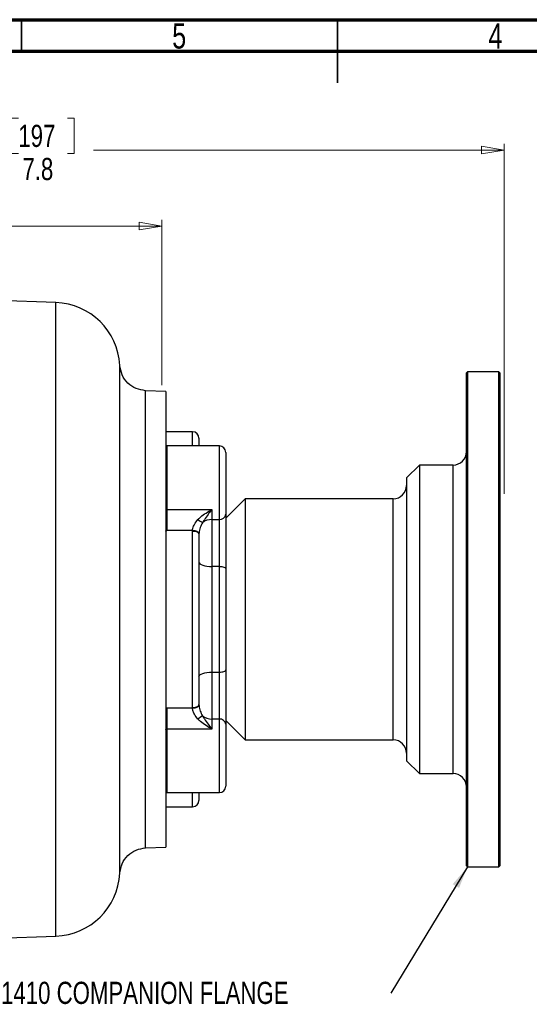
# Model space of a CAD drawing. Header units: inches. Extents: x 0.6 to 16.3, y -0.3 to 11.5.
# Tile 10 of 18: x 6.5 to 9.7, y 5.4 to 11.5. Entities that reach past the tile are written whole.
import ezdxf

# ---------------------------------------------------------------- set-up
doc = ezdxf.new("R2010")
doc.units = ezdxf.units.IN
doc.header["$MEASUREMENT"] = 0
doc.styles.add('SLDTEXTSTYLE0', font='TXT', dxfattribs={"width": 0.75})
doc.dimstyles.new('SLDDIMSTYLE2', dxfattribs={"dimtxt": 0.137795, "dimasz": 0.14, "dimexe": 0, "dimexo": 0.0625, "dimgap": 0.034449, "dimtad": 0, "dimdec": 1, "dimlfac": 1.5, "dimrnd": 1e-09, "dimzin": 12, "dimdsep": 46, "dimtxsty": 'SLDTEXTSTYLE0', "dimblk1": 'CLOSED', "dimblk2": 'CLOSED', "dimsah": 1, "dimcen": 0.09, "dimadec": 0, "dimazin": 3, "dimtfac": 1, "dimtdec": 1, "dimtofl": 0, "dimtmove": 0, "dimatfit": 3, "dimldrblk": 'CLOSED', "dimfxl": 0, "dimfrac": 2, "dimtolj": 1, "dimtzin": 12, "dimarcsym": 0})
doc.dimstyles.new('SLDDIMSTYLE5', dxfattribs={"dimtxt": 0.18, "dimasz": 0.14, "dimexe": 0, "dimexo": 0.0625, "dimgap": 0, "dimtad": 0, "dimtih": 1, "dimtoh": 1, "dimdec": 0, "dimrnd": 1e-09, "dimzin": 0, "dimdsep": 46, "dimtxsty": 'Standard', "dimsah": 1, "dimcen": 0.09, "dimadec": 0, "dimazin": 0, "dimtfac": 0.14, "dimtdec": 0, "dimtofl": 0, "dimtmove": 0, "dimatfit": 3, "dimfxl": 0, "dimfrac": 2, "dimtolj": 1, "dimtzin": 0, "dimarcsym": 0})

# ---------------------------------------------------------------- blocks, each defined once
blk = doc.blocks.new('_Closed')
at = {"color": 0, "linetype": 'ByBlock', "lineweight": -2}
for p, q in [((-1, 0.166667), (0, 0)), ((-1, 0.166667), (-1, -0.166667)), ((0, 0), (-1, -0.166667)), ((0, 0), (-1, 0))]:
    blk.add_line(p, q, dxfattribs=at)
blk = doc.blocks.new('_D_9')
at = {"color": 7, "linetype": 'Continuous', "lineweight": 0}
for p, q in [((6.4772, 10.8832), (6.4352, 10.8832)), ((6.4352, 10.8832), (6.4352, 10.6645)), ((6.7826, 10.8832), (6.8246, 10.8832)), ((6.8246, 10.8832), (6.8246, 10.6645)), ((4.3243, 10.6175), (4.3243, 10.7241)), ((9.5006, 8.5455), (9.5006, 10.7241)), ((4.3243, 10.6848), (6.3143, 10.6848)), ((6.4352, 10.6645), (6.4772, 10.6645)), ((6.8246, 10.6645), (6.7826, 10.6645)), ((9.5006, 10.6848), (6.9455, 10.6848))]:
    blk.add_line(p, q, dxfattribs=at)
at = {"color": 7, "linetype": 'Continuous', "lineweight": 18, "xscale": 0.14, "yscale": 0.14, "rotation": 180.0000000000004}
blk.add_blockref('_Closed', (4.3243, 10.6848), dxfattribs=at)
at = {"color": 7, "linetype": 'Continuous', "lineweight": 18, "xscale": 0.14, "yscale": 0.14}
blk.add_blockref('_Closed', (9.5006, 10.6848), dxfattribs=at)
at = {"color": 7, "linetype": 'Continuous', "lineweight": 18, "char_height": 0.1378, "attachment_point": 1, "style": 'SLDTEXTSTYLE0'}
for s, insert in [('197', (6.4772, 10.8421)), ('7.8', (6.5026, 10.6359))]:
    blk.add_mtext(s, dxfattribs=dict(at, insert=insert))
blk = doc.blocks.new('_D_10')
at = {"color": 7, "linetype": 'Continuous', "lineweight": 0}
for p, q in [((5.804, 10.4108), (5.762, 10.4108)), ((5.762, 10.4108), (5.762, 10.192)), ((6.1094, 10.4108), (6.1514, 10.4108)), ((6.1514, 10.4108), (6.1514, 10.192)), ((7.3696, 9.2228), (7.3696, 10.2517)), ((4.3243, 10.2123), (5.6411, 10.2123)), ((5.762, 10.192), (5.804, 10.192)), ((6.1514, 10.192), (6.1094, 10.192)), ((7.3696, 10.2123), (6.2723, 10.2123))]:
    blk.add_line(p, q, dxfattribs=at)
at = {"color": 7, "linetype": 'Continuous', "lineweight": 18, "xscale": 0.14, "yscale": 0.14}
for p, rotation in [((4.3243, 10.2123), 179.9999999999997), ((7.3696, 10.2123), 359.9999999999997)]:
    blk.add_blockref('_Closed', p, dxfattribs=dict(at, rotation=rotation))
at = {"color": 7, "linetype": 'Continuous', "lineweight": 18, "char_height": 0.1378, "attachment_point": 1, "style": 'SLDTEXTSTYLE0'}
for s, insert in [('116', (5.804, 10.3697)), ('4.6', (5.8294, 10.1635))]:
    blk.add_mtext(s, dxfattribs=dict(at, insert=insert))
blk = doc.blocks.new('SW_NOTE_0_2')
at = {"color": 0, "linetype": 'Continuous', "lineweight": 0, "insert": (-2.4265, 0.0712), "char_height": 0.137795, "attachment_point": 1, "style": 'SLDTEXTSTYLE0'}
blk.add_mtext('1410 COMPANION FLANGE', dxfattribs=at)

msp = doc.modelspace()

# ---------------------------------------------------------------- linework, layer by layer
at = {"color": 7, "linetype": 'Continuous', "lineweight": 70}
for p, q in [((0.5906, 11.4961), (16.3386, 11.4961)), ((0.7874, 11.2992), (16.1417, 11.2992))]:
    msp.add_line(p, q, dxfattribs=at)
at = {"color": 7, "linetype": 'Continuous', "lineweight": 35}
for p, q in [((6.4961, 11.2992), (6.4961, 11.4961)), ((8.4646, 11.4961), (8.4646, 11.1024)), ((8.4646, 11.2992), (8.4646, 11.4961))]:
    msp.add_line(p, q, dxfattribs=at)
at = {"color": 7, "linetype": 'Continuous', "lineweight": 25}
for p, q in [((6.7109, 9.7362), (4.3498, 9.8186)), ((9.2738, 9.3053), (9.2671, 9.2986)), ((9.2671, 6.2319), (9.2671, 9.2986)), ((9.4685, 9.3053), (9.2738, 9.3053)), ((9.2738, 9.3053), (9.2738, 6.2253)), ((9.4751, 9.2986), (9.4685, 9.3053)), ((9.4685, 7.7653), (9.4685, 9.3053)), ((9.4751, 9.2986), (9.4751, 6.2319)), ((7.3952, 9.1834), (7.269, 9.1878)), ((7.5618, 8.9319), (7.4018, 8.9319)), ((7.6018, 8.8919), (7.6018, 8.8436)), ((7.7285, 8.8436), (7.4018, 8.8436)), ((7.7685, 8.8036), (7.7685, 8.4184)), ((8.9738, 8.7253), (8.8938, 8.6453)), ((9.1838, 8.7253), (8.9738, 8.7253)), ((8.9738, 8.7253), (8.9738, 6.8053)), ((8.8938, 8.6453), (8.8938, 6.8853)), ((7.8885, 8.5153), (7.7685, 8.3953)), ((8.8105, 8.5153), (7.8885, 8.5153)), ((7.8885, 8.5153), (7.8885, 7.0153)), ((7.4018, 8.4481), (7.6818, 8.4481)), ((7.4018, 8.4481), (7.4018, 8.3171)), ((7.6818, 8.4481), (7.6818, 8.3862)), ((7.7685, 8.4184), (7.7685, 8.0803)), ((7.6818, 8.3862), (7.7285, 8.3862)), ((7.6818, 8.3862), (7.6818, 8.0941)), ((7.7285, 8.0941), (7.7285, 8.3862)), ((7.5619, 8.3171), (7.4018, 8.3171)), ((7.5618, 8.3143), (7.5619, 8.3171)), ((7.5618, 7.2162), (7.5618, 8.3143)), ((7.6018, 8.2976), (7.6018, 8.2955)), ((7.6018, 8.2955), (7.6018, 7.2351)), ((7.6818, 8.0941), (7.6818, 7.4364)), ((7.7285, 8.0941), (7.6818, 8.0941)), ((7.7285, 7.4364), (7.7285, 8.0941)), ((7.7685, 8.0803), (7.7685, 7.4503)), ((7.1092, 7.7653), (7.1092, 7.7666)), ((7.2698, 7.7664), (7.2698, 7.7653)), ((9.4685, 6.2253), (9.4685, 7.7653)), ((7.6818, 7.4364), (7.7285, 7.4364)), ((7.6818, 7.4364), (7.6818, 7.1444)), ((7.7285, 7.1444), (7.7285, 7.4364)), ((7.7685, 7.4503), (7.7685, 7.1121)), ((7.6018, 7.2351), (7.6018, 7.233)), ((7.4018, 7.2134), (7.5619, 7.2134)), ((7.4018, 7.2134), (7.4018, 7.0825)), ((7.5619, 7.2134), (7.5618, 7.2162)), ((7.6818, 7.1444), (7.6818, 7.0825)), ((7.7285, 7.1444), (7.6818, 7.1444)), ((7.7685, 7.1353), (7.8885, 7.0153)), ((7.7685, 7.1121), (7.7685, 6.727)), ((7.6818, 7.0825), (7.4018, 7.0825)), ((7.8885, 7.0153), (8.8105, 7.0153)), ((8.8938, 6.8853), (8.9738, 6.8053)), ((8.9738, 6.8053), (9.1838, 6.8053)), ((7.4018, 6.687), (7.7285, 6.687)), ((7.6018, 6.687), (7.6018, 6.6386)), ((7.4018, 6.5986), (7.5618, 6.5986)), ((7.269, 6.3428), (7.3952, 6.3472)), ((9.2671, 6.2319), (9.2738, 6.2253)), ((9.2738, 6.2253), (9.4685, 6.2253)), ((9.4685, 6.2253), (9.4751, 6.2319)), ((5.7011, 5.7591), (6.7109, 5.7944))]:
    msp.add_line(p, q, dxfattribs=at)
at = {"color": 8, "linetype": 'Continuous', "lineweight": 25}
for p, q in [((6.7109, 7.7653), (6.7109, 9.7362)), ((7.5618, 8.8436), (7.5618, 8.9319)), ((7.4018, 8.8436), (7.4018, 8.4481)), ((7.7285, 8.3862), (7.7285, 8.8436)), ((9.1838, 6.8053), (9.1838, 8.7253)), ((8.8105, 7.0153), (8.8105, 8.5153)), ((6.7109, 5.7944), (6.7109, 7.7653)), ((7.7285, 6.687), (7.7285, 7.1444)), ((7.4018, 7.0825), (7.4018, 6.687)), ((7.5618, 6.5986), (7.5618, 6.687))]:
    msp.add_line(p, q, dxfattribs=at)
at = {"color": 7, "linetype": 'Continuous', "lineweight": 25, "flags": 128}
for points in [[(7.3951, 8.4518), (7.3953, 8.4511), (7.3957, 8.4504), (7.3963, 8.4498), (7.3971, 8.4492), (7.3981, 8.4487), (7.3993, 8.4484), (7.4005, 8.4482), (7.4018, 8.4481)], [(7.3951, 8.314), (7.3953, 8.3146), (7.3957, 8.3152), (7.3963, 8.3157), (7.3971, 8.3162), (7.3981, 8.3166), (7.3993, 8.3169), (7.4005, 8.317), (7.4018, 8.3171)], [(7.5618, 8.3143), (7.5696, 8.3139), (7.5771, 8.3129), (7.584, 8.3111), (7.5901, 8.3088), (7.5951, 8.3059), (7.5988, 8.3027), (7.601, 8.2992), (7.6018, 8.2955)], [(7.6018, 8.2976), (7.601, 8.3012), (7.5987, 8.3048), (7.595, 8.3081), (7.59, 8.3111), (7.584, 8.3135), (7.5771, 8.3154), (7.5696, 8.3166), (7.5619, 8.3171)], [(7.6018, 8.1219), (7.6034, 8.1165), (7.6079, 8.1113), (7.6153, 8.1065), (7.6252, 8.1023), (7.6374, 8.0988), (7.6512, 8.0963), (7.6662, 8.0947), (7.6818, 8.0941)], [(7.7285, 8.0941), (7.7363, 8.0939), (7.7438, 8.0931), (7.7507, 8.0918), (7.7568, 8.0901), (7.7617, 8.088), (7.7654, 8.0856), (7.7677, 8.083), (7.7685, 8.0803)], [(7.6018, 7.4086), (7.6034, 7.414), (7.6079, 7.4192), (7.6153, 7.4241), (7.6252, 7.4283), (7.6374, 7.4317), (7.6512, 7.4343), (7.6662, 7.4359), (7.6818, 7.4364)], [(7.7285, 7.4364), (7.7363, 7.4367), (7.7438, 7.4375), (7.7507, 7.4387), (7.7568, 7.4405), (7.7617, 7.4426), (7.7654, 7.445), (7.7677, 7.4476), (7.7685, 7.4503)], [(7.5618, 7.2162), (7.5696, 7.2166), (7.5771, 7.2177), (7.584, 7.2194), (7.5901, 7.2218), (7.5951, 7.2246), (7.5988, 7.2279), (7.601, 7.2314), (7.6018, 7.2351)], [(7.5619, 7.2134), (7.5696, 7.214), (7.5771, 7.2152), (7.584, 7.217), (7.59, 7.2195), (7.595, 7.2224), (7.5987, 7.2257), (7.601, 7.2293), (7.6018, 7.233)], [(7.3951, 7.2166), (7.3953, 7.216), (7.3957, 7.2154), (7.3963, 7.2148), (7.3971, 7.2144), (7.3981, 7.214), (7.3993, 7.2137), (7.4005, 7.2135), (7.4018, 7.2134)], [(7.3951, 7.0787), (7.3953, 7.0794), (7.3957, 7.0801), (7.3963, 7.0808), (7.3971, 7.0814), (7.3981, 7.0818), (7.3993, 7.0822), (7.4005, 7.0824), (7.4018, 7.0825)]]:
    msp.add_lwpolyline(points, dxfattribs=at)
at = {"color": 7, "linetype": 'Continuous', "lineweight": 25}
for centre, radius, start, end in [((6.6965, 9.3231), 0.4133, 3.08552, 88), ((7.4018, 8.9253), 0.00667, 90, 180), ((7.5618, 8.8919), 0.04, 0, 90), ((7.4018, 8.8369), 0.00667, 90, 180), ((7.7285, 8.8036), 0.04, 0, 90), ((9.1838, 8.8086), 0.0833, 270, 0), ((8.8105, 8.5986), 0.0833, 270, 0), ((7.732, 8.4228), 0.0367, 264.51417, 353.1832), ((7.8093, 8.6712), 0.3566, 233.12492, 238.72221), ((7.6805, 8.296), 0.0902, 89.17232, 128.70317), ((7.8093, 6.8594), 0.3566, 121.27779, 126.87508), ((7.6805, 7.2345), 0.0902, 231.29683, 270.82768), ((7.732, 7.1078), 0.0367, 6.8168, 95.48583), ((8.8105, 6.9319), 0.0833, 0, 90), ((9.1838, 6.7219), 0.0833, 0, 90), ((7.4018, 6.6937), 0.00667, 180, 270), ((7.7285, 6.727), 0.04, 270, 0), ((7.5618, 6.6386), 0.04, 270, 0), ((7.4018, 6.6053), 0.00667, 180, 270), ((6.6965, 6.2075), 0.4133, 272, 356.90678)]:
    msp.add_arc(centre, radius, start, end, dxfattribs=at)
for points, knots in [([(7.2698, 9.1878), (7.2493, 9.1908), (7.2083, 9.1967), (7.1565, 9.2329), (7.1194, 9.2841), (7.1126, 9.325), (7.1092, 9.3454)], [0, 0, 0, 0, 0.249936, 0.500013, 0.749974, 1, 1, 1, 1]), ([(7.5953, 8.3859), (7.5963, 8.3869), (7.6016, 8.3924), (7.6177, 8.407), (7.6457, 8.4272), (7.6696, 8.4413), (7.6817, 8.448), (7.6818, 8.4481)], [0, 0, 0, 0, 0.038304, 0.210132, 0.599548, 0.996751, 1, 1, 1, 1]), ([(7.6818, 8.4481), (7.6818, 8.448), (7.6661, 8.4276), (7.6469, 8.4026), (7.6284, 8.3736), (7.6248, 8.3675), (7.6241, 8.3664)], [0, 0, 0, 0, 0.003279, 0.797523, 0.963525, 1, 1, 1, 1]), ([(7.5619, 8.3171), (7.562, 8.3192), (7.5627, 8.3305), (7.5672, 8.344), (7.578, 8.3654), (7.5872, 8.3762), (7.5953, 8.3859)], [0, 0, 0, 0, 0.0892672, 0.47597, 0.5328338, 1, 1, 1, 1]), ([(7.6241, 8.3664), (7.6187, 8.3566), (7.608, 8.3371), (7.6025, 8.3124), (7.6019, 8.2997), (7.6018, 8.2976)], [0, 0, 0, 0, 0.455207, 0.908538, 1, 1, 1, 1]), ([(7.6018, 7.233), (7.6019, 7.2309), (7.6025, 7.2182), (7.608, 7.1934), (7.6187, 7.1739), (7.6241, 7.1642)], [0, 0, 0, 0, 0.0914615, 0.544793, 1, 1, 1, 1]), ([(7.5953, 7.1446), (7.5872, 7.1543), (7.5735, 7.1709), (7.5648, 7.1935), (7.5623, 7.2064), (7.562, 7.2113), (7.5619, 7.2134)], [0, 0, 0, 0, 0.466659, 0.794726, 0.91083, 1, 1, 1, 1]), ([(7.6818, 7.0825), (7.6817, 7.0825), (7.6696, 7.0892), (7.6457, 7.1034), (7.6177, 7.1236), (7.6016, 7.1382), (7.5963, 7.1436), (7.5953, 7.1446)], [0, 0, 0, 0, 0.003249, 0.400452, 0.789868, 0.961696, 1, 1, 1, 1]), ([(7.6241, 7.1642), (7.6248, 7.163), (7.6284, 7.1569), (7.6469, 7.1279), (7.6661, 7.1029), (7.6818, 7.0825), (7.6818, 7.0825)], [0, 0, 0, 0, 0.036475, 0.202477, 0.996721, 1, 1, 1, 1]), ([(7.1092, 6.1852), (7.1126, 6.2056), (7.1194, 6.2465), (7.1565, 6.2976), (7.2083, 6.3339), (7.2493, 6.3398), (7.2698, 6.3427)], [0, 0, 0, 0, 0.250026, 0.499987, 0.750064, 1, 1, 1, 1])]:
    msp.add_open_spline(points, degree=3, knots=knots, dxfattribs=at)
at = {"color": 8, "linetype": 'Continuous', "lineweight": 25}
for points, knots in [([(7.1092, 7.7666), (7.1092, 7.7886), (7.1092, 7.8325), (7.1092, 7.8984), (7.1092, 7.964), (7.1092, 8.0332), (7.1092, 8.0964), (7.1092, 8.1453), (7.1092, 8.1848), (7.1092, 8.2203), (7.1092, 8.2603), (7.1092, 8.2967), (7.1092, 8.3336), (7.1092, 8.368), (7.1092, 8.4049), (7.1092, 8.4492), (7.1092, 8.5005), (7.1092, 8.5514), (7.1092, 8.5956), (7.1092, 8.636), (7.1092, 8.6724), (7.1092, 8.7063), (7.1092, 8.7375), (7.1092, 8.7661), (7.1092, 8.7934), (7.1092, 8.8207), (7.1092, 8.8513), (7.1092, 8.8833), (7.1092, 8.9187), (7.1092, 8.9586), (7.1092, 9.0005), (7.1092, 9.0387), (7.1092, 9.0688), (7.1092, 9.0923), (7.1092, 9.1134), (7.1092, 9.1356), (7.1092, 9.1576), (7.1092, 9.1779), (7.1092, 9.1952), (7.1092, 9.2112), (7.1092, 9.2251), (7.1092, 9.2369), (7.1092, 9.2467), (7.1092, 9.2552), (7.1092, 9.2624), (7.1092, 9.2685), (7.1092, 9.2735), (7.1092, 9.2823), (7.1092, 9.293), (7.1092, 9.3039), (7.1092, 9.3126), (7.1092, 9.3215), (7.1092, 9.3305), (7.1092, 9.3364), (7.1092, 9.3397), (7.1092, 9.3414), (7.1092, 9.3429), (7.1092, 9.344), (7.1092, 9.3448), (7.1092, 9.3453), (7.1092, 9.3454), (7.1092, 9.3454)], [0, 0, 0, 0, 0.026592, 0.053183, 0.079774, 0.106366, 0.137728, 0.157652, 0.167124, 0.187107, 0.202364, 0.217796, 0.233651, 0.249927, 0.262571, 0.282193, 0.308792, 0.332071, 0.35249, 0.370962, 0.390093, 0.405753, 0.421552, 0.437491, 0.450008, 0.46459, 0.481344, 0.500268, 0.518569, 0.542904, 0.572094, 0.597805, 0.618923, 0.635352, 0.649266, 0.666698, 0.687648, 0.704126, 0.720046, 0.735549, 0.750635, 0.762891, 0.774039, 0.784078, 0.79301, 0.800834, 0.807549, 0.813157, 0.836994, 0.855382, 0.868318, 0.885867, 0.91116, 0.937068, 0.945931, 0.954863, 0.963866, 0.972938, 0.98208, 0.991291, 1, 1, 1, 1]), ([(7.2698, 7.7664), (7.2698, 7.8285), (7.2698, 7.9526), (7.2698, 8.1355), (7.2698, 8.3121), (7.2698, 8.4794), (7.2698, 8.6344), (7.2698, 8.7746), (7.2698, 8.8975), (7.2698, 9.0011), (7.2698, 9.0836), (7.2698, 9.1431), (7.2698, 9.1807), (7.2698, 9.1854), (7.2698, 9.1877)], [0, 0, 0, 0, 0.0833718, 0.1667435, 0.2501153, 0.333487, 0.4168588, 0.5002306, 0.5836023, 0.6669741, 0.7503459, 0.8337176, 0.9170894, 1, 1, 1, 1]), ([(7.1092, 6.1852), (7.1092, 6.1854), (7.1092, 6.1858), (7.1092, 6.189), (7.1092, 6.1939), (7.1092, 6.2007), (7.1092, 6.2108), (7.1092, 6.2238), (7.1092, 6.2383), (7.1092, 6.252), (7.1092, 6.2659), (7.1092, 6.2795), (7.1092, 6.2926), (7.1092, 6.3066), (7.1092, 6.3254), (7.1092, 6.3528), (7.1092, 6.3924), (7.1092, 6.4287), (7.1092, 6.4549), (7.1092, 6.4657), (7.1092, 6.4766), (7.1092, 6.4895), (7.1092, 6.5093), (7.1092, 6.5356), (7.1092, 6.5669), (7.1092, 6.5963), (7.1092, 6.6229), (7.1092, 6.6473), (7.1092, 6.6744), (7.1092, 6.7099), (7.1092, 6.7531), (7.1092, 6.7981), (7.1092, 6.8393), (7.1092, 6.8766), (7.1092, 6.9106), (7.1092, 6.9438), (7.1092, 6.9798), (7.1092, 7.0189), (7.1092, 7.0584), (7.1092, 7.0952), (7.1092, 7.1289), (7.1092, 7.1569), (7.1092, 7.1837), (7.1092, 7.2226), (7.1092, 7.2774), (7.1092, 7.3413), (7.1092, 7.4012), (7.1092, 7.4643), (7.1092, 7.534), (7.1092, 7.6081), (7.1092, 7.6851), (7.1092, 7.7367), (7.1092, 7.7653)], [0, 0, 0, 0, 0.0233077, 0.0466427, 0.0677957, 0.0881778, 0.1143633, 0.1444326, 0.1664332, 0.1866709, 0.2051457, 0.2218575, 0.2368061, 0.2499916, 0.2674636, 0.2941362, 0.3276281, 0.3692601, 0.3783234, 0.3847352, 0.3923943, 0.4013009, 0.4114549, 0.4326891, 0.4529597, 0.4705873, 0.4862743, 0.5000207, 0.5126463, 0.5321885, 0.5586462, 0.5815876, 0.6019357, 0.6206466, 0.6367072, 0.6511944, 0.6680292, 0.6872119, 0.7052746, 0.7217502, 0.7366749, 0.7500484, 0.758467, 0.7716689, 0.8004384, 0.8286128, 0.8522593, 0.8751337, 0.9066773, 0.9376981, 0.9654268, 1, 1, 1, 1]), ([(7.2698, 6.3428), (7.2698, 6.3428), (7.2698, 6.3387), (7.2698, 6.3528), (7.2698, 6.3868), (7.2698, 6.4474), (7.2698, 6.5298), (7.2698, 6.6335), (7.2698, 6.7565), (7.2698, 6.8968), (7.2698, 7.052), (7.2698, 7.2194), (7.2698, 7.3961), (7.2698, 7.5791), (7.2698, 7.7032), (7.2698, 7.7653)], [0, 0, 0, 0, 0.0001535, 0.0834741, 0.1667946, 0.2501151, 0.3334357, 0.4167562, 0.5000768, 0.5833973, 0.6667178, 0.7500384, 0.8333589, 0.9166795, 1, 1, 1, 1])]:
    msp.add_open_spline(points, degree=3, knots=knots, dxfattribs=at)
at = {"color": 7, "linetype": 'Continuous', "lineweight": 25}
for points in [[(7.3951, 9.1834), (7.3951, 9.181), (7.3951, 9.1764), (7.3951, 9.1387), (7.3951, 9.0793), (7.3951, 8.9969), (7.3951, 8.8936), (7.3951, 8.7709), (7.3951, 8.631), (7.3951, 8.4764), (7.3951, 8.3095), (7.3951, 8.1334), (7.3951, 7.9509), (7.3951, 7.8272), (7.3951, 7.7653)], [(7.3951, 7.7653), (7.3951, 7.7034), (7.3951, 7.5796), (7.3951, 7.3972), (7.3951, 7.221), (7.3951, 7.0542), (7.3951, 6.8995), (7.3951, 6.7597), (7.3951, 6.637), (7.3951, 6.5337), (7.3951, 6.4513), (7.3951, 6.3919), (7.3951, 6.3542), (7.3951, 6.3495), (7.3951, 6.3472)]]:
    msp.add_open_spline(points, degree=3, dxfattribs=at)

# ---------------------------------------------------------------- block references
at = {"color": 7, "linetype": 'Continuous', "lineweight": 0}
msp.add_blockref('SW_NOTE_0_2', (8.7962, 5.4388), dxfattribs=at)

# ---------------------------------------------------------------- texts
at = {"color": 7, "linetype": 'Continuous', "lineweight": 0, "char_height": 0.1562, "attachment_point": 2, "style": 'SLDTEXTSTYLE0'}
for s, insert in [('5', (7.4787, 11.4728)), ('4', (9.4472, 11.4728))]:
    msp.add_mtext(s, dxfattribs=dict(at, insert=insert))

# ---------------------------------------------------------------- dimensions: what is measured, and where the dimension line sits
at = {"color": 7, "linetype": 'Continuous', "lineweight": 18}
for base, p1, picture, middle in [((4.3243, 10.6848), (9.5006, 8.5061), '_D_9', (6.6299, 10.6848)), ((4.3243, 10.2123), (7.3696, 9.1834), '_D_10', (5.9567, 10.2123))]:
    dim = msp.add_linear_dim(base=base, p1=p1, p2=(4.3243, 10.5781), dimstyle='SLDDIMSTYLE2', dxfattribs=at)
    dim.commit()
    dim.dimension.update_dxf_attribs({"geometry": picture, "text_midpoint": middle, "dimtype": 160})

# ---------------------------------------------------------------- leaders
at = {"color": 7, "linetype": 'Continuous', "lineweight": 0}
msp.add_leader([(9.2738, 6.2253), (8.7962, 5.4388)], dimstyle='SLDDIMSTYLE5', dxfattribs=at)

doc.saveas('drawing.dxf')
